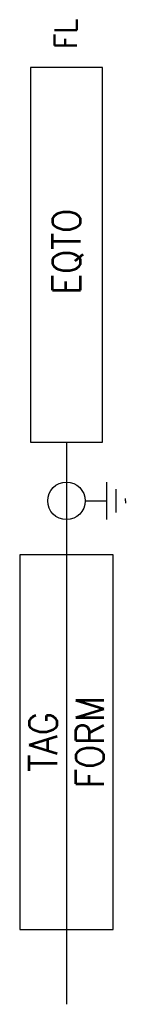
# Model space of a CAD drawing. Header units: millimetres. Extents: x 26.1 to 31.8, y -24.3 to 28.2.
import ezdxf
from ezdxf.enums import TextEntityAlignment as Align

# ---------------------------------------------------------------- set-up
doc = ezdxf.new("R2010")
doc.units = ezdxf.units.MM
doc.header["$MEASUREMENT"] = 0
doc.layers.get('0').update_dxf_attribs({"linetype": 'CONTINUOUS'})
doc.styles.add('ROMANS', font='romans')

msp = doc.modelspace()

# ---------------------------------------------------------------- linework, layer by layer
at = {"color": 7, "linetype": 'Continuous'}
for p, q in [((28.63, 5.685), (28.637, -24.313)), ((30.778, 3.558), (30.778, 1.558)), ((31.278, 3.183), (31.278, 1.933)), ((31.778, 2.558), (31.778, 2.683)), ((29.631, 2.558), (30.778, 2.558)), ((31.778, 2.558), (31.778, 2.433))]:
    msp.add_line(p, q, dxfattribs=at)
at = {"color": 7}
for points in [[(26.705, 5.685), (30.553, 5.685), (30.553, 25.685), (26.705, 25.685)], [(26.132, -20.315), (31.132, -20.315), (31.132, -0.315), (26.132, -0.315)]]:
    msp.add_lwpolyline(points, close=True, dxfattribs=at)
at = {"color": 7, "linetype": 'Continuous'}
msp.add_circle((28.631, 2.558), 1, dxfattribs=at)

# ---------------------------------------------------------------- texts
at = {"color": 7, "linetype": 'Continuous', "style": 'ROMANS', "width": 0.9}
msp.add_attdef('FL', text='', height=1.2, rotation=90, dxfattribs=at).set_placement((28.592, 26.669), align=Align.MIDDLE_LEFT)
for tag, p in [('EQTO', (28.63, 15.863)), ('FORM', (29.882, -10.315)), ('TAG', (27.382, -10.315))]:
    msp.add_attdef(tag, text='', height=1.5, rotation=90, dxfattribs=at).set_placement(p, align=Align.MIDDLE_CENTER)

doc.saveas('drawing.dxf')
